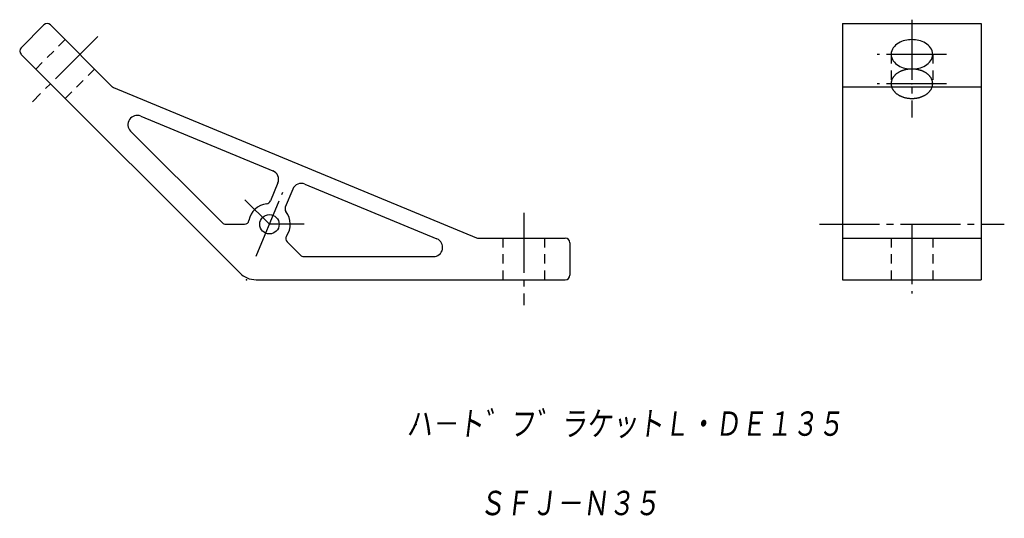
# Model space of a CAD drawing. Extents: x -49 to 164, y -52 to 56.
import ezdxf

# ---------------------------------------------------------------- set-up
doc = ezdxf.new("R2010")
doc.units = 0
doc.linetypes.add('CENTER', pattern=[17.5, 13, -1.5, 1.5, -1.5])
doc.linetypes.add('DASHED', pattern=[3.5, 2, -1.5])
doc.layers.get('0').update_dxf_attribs({"linetype": 'CONTINUOUS'})
doc.styles.get("Standard").update_dxf_attribs({"font": 'txt', "bigfont": 'BIGFONT'})

msp = doc.modelspace()

# ---------------------------------------------------------------- linework, layer by layer
at = {"color": 7, "linetype": 'CONTINUOUS'}
for p, q in [((129.02, 55.45), (129.02, 0)), ((129.02, 55.45), (159.02, 55.45)), ((159.02, 55.45), (159.02, 0)), ((-48.79, 50.2), (-43.84, 55.15)), ((-29.13, 41.86), (-42.43, 55.15)), ((-1.46, 1.46), (-48.79, 48.79)), ((-28.81, 41.64), (49.82, 9.08)), ((129.02, 41.72), (159.02, 41.72)), ((-22.89, 35.4), (5.7, 23.56)), ((-5.22, 12.29), (-25.07, 32.14)), ((6.78, 20.95), (5.18, 17.07)), ((10.02, 19.61), (8.41, 15.73)), ((12.63, 20.69), (41.22, 8.85)), ((-4.51, 12), (-0.44, 12)), ((50.2, 9), (69, 9)), ((129.02, 9), (159.02, 9)), ((8.79, 8.18), (11.68, 5.29)), ((70, 8), (70, 1)), ((12.38, 5), (40.46, 5)), ((2.07, 0), (69, 0)), ((129.02, 0), (159.02, 0))]:
    msp.add_line(p, q, dxfattribs=at)
at = {"color": 7, "linetype": 'CENTER'}
for p, q in [((144.02, 56.29), (144.02, 35.11)), ((-32.17, 52.68), (-46.32, 38.54)), ((151.52, 48.79), (136.52, 48.79)), ((151.52, 42.43), (136.52, 42.43)), ((-0.33, 17.3), (4.97, 12)), ((2.1, 5.07), (7.84, 18.93)), ((60, 14.5), (60, -5.5)), ((12.47, 12), (4.97, 12)), ((124.02, 12), (164.02, 12)), ((144.02, 12), (144.02, -3))]:
    msp.add_line(p, q, dxfattribs=at)
at = {"color": 7, "linetype": 'DASHED'}
for p, q in [((-39.24, 51.97), (-45.61, 45.61)), ((139.52, 48.79), (139.52, 42.43)), ((148.52, 48.79), (148.52, 42.43)), ((-32.88, 45.61), (-39.24, 39.24)), ((55.5, 9), (55.5, 0)), ((64.5, 9), (64.5, 0)), ((139.52, 9), (139.52, 0)), ((148.52, 9), (148.52, 0))]:
    msp.add_line(p, q, dxfattribs=at)
at = {"color": 7, "linetype": 'CONTINUOUS'}
msp.add_lwpolyline([(144.02, 45.61, 0.06125), (145.52, 45.79, 0.073156), (146.93, 46.36, 0.104241), (148.05, 47.37, 0.155862), (148.52, 48.79, 0.155811), (148.05, 50.21, 0.104177), (146.93, 51.22, 0.073152), (145.53, 51.79, 0.061362), (144.02, 51.97, 0.06125), (142.52, 51.79, 0.073156), (141.11, 51.22, 0.104241), (139.99, 50.21, 0.155862), (139.52, 48.79, 0.155811), (139.99, 47.37, 0.104177), (141.11, 46.36, 0.073152), (142.51, 45.79, 0.061362)], format="xyb", close=True, dxfattribs=at)
at = {"color": 7, "linetype": 'DASHED'}
msp.add_lwpolyline([(144.02, 39.24, 0.06125), (145.52, 39.43, 0.073156), (146.93, 40, 0.104241), (148.05, 41.01, 0.155862), (148.52, 42.43, 0.155811), (148.05, 43.84, 0.104177), (146.93, 44.85, 0.073152), (145.53, 45.42, 0.061362), (144.02, 45.61, 0.06125), (142.52, 45.43, 0.073156), (141.11, 44.86, 0.104241), (139.99, 43.85, 0.155862), (139.52, 42.43, 0.155811), (139.99, 41.01, 0.104177), (141.11, 40, 0.073152), (142.51, 39.43, 0.061362)], format="xyb", close=True, dxfattribs=at)
at = {"color": 7, "linetype": 'CONTINUOUS'}
msp.add_circle((4.97, 12), 2.1, dxfattribs=at)
for centre, radius, start, end in [((-43.13, 54.45), 1, 45, 135), ((-48.08, 49.5), 1, 135, 225), ((-28.42, 42.57), 1, 225, 247.5), ((-23.66, 33.56), 2, 67.5, 225), ((4.94, 21.71), 2, 337.5, 67.5), ((11.86, 18.84), 2, 67.5, 157.5), ((4.25, 17.45), 1, 277.5, 337.5), ((4.97, 12), 4.5, 97.5, 169.5243), ((9.33, 15.35), 1, 157.5, 217.5), ((-0.44, 13), 1, 270, 349.5243), ((4.97, 12), 4.5, 325.4757, 37.5), ((-4.51, 13), 1, 225, 270), ((9.5, 8.88), 1, 145.4757, 225), ((40.46, 7), 2, 270, 67.5), ((50.2, 10), 1, 247.5, 270), ((69, 8), 1, 0, 90), ((12.38, 6), 1, 225, 270), ((2.07, 5), 5, 225, 270), ((69, 1), 1, 270, 360)]:
    msp.add_arc(centre, radius, start, end, dxfattribs=at)
for p in [(144.02, 48.79), (144.02, 42.43), (144.02, 42.43), (144.02, 42.43), (4.97, 12), (4.97, 12), (4.97, 12), (4.97, 12), (4.97, 12), (4.97, 12), (4.97, 12), (0, 0), (0, 0), (0, 0), (144.02, 0), (36.72, -31.37)]:
    msp.add_point(p, dxfattribs=at)

# ---------------------------------------------------------------- texts
at = {"color": 7, "linetype": 'CONTINUOUS', "oblique": 7}
for s, width, p in [('ハ－ト゛フ゛ラケットＬ・ＤＥ１３５', 0.842737, (34.58, -34.37)), ('ＳＦＪ－Ｎ３５', 0.846339, (50.32, -51.55))]:
    msp.add_text(s, height=6, dxfattribs=dict(at, width=width)).set_placement(p)

doc.saveas('drawing.dxf')
